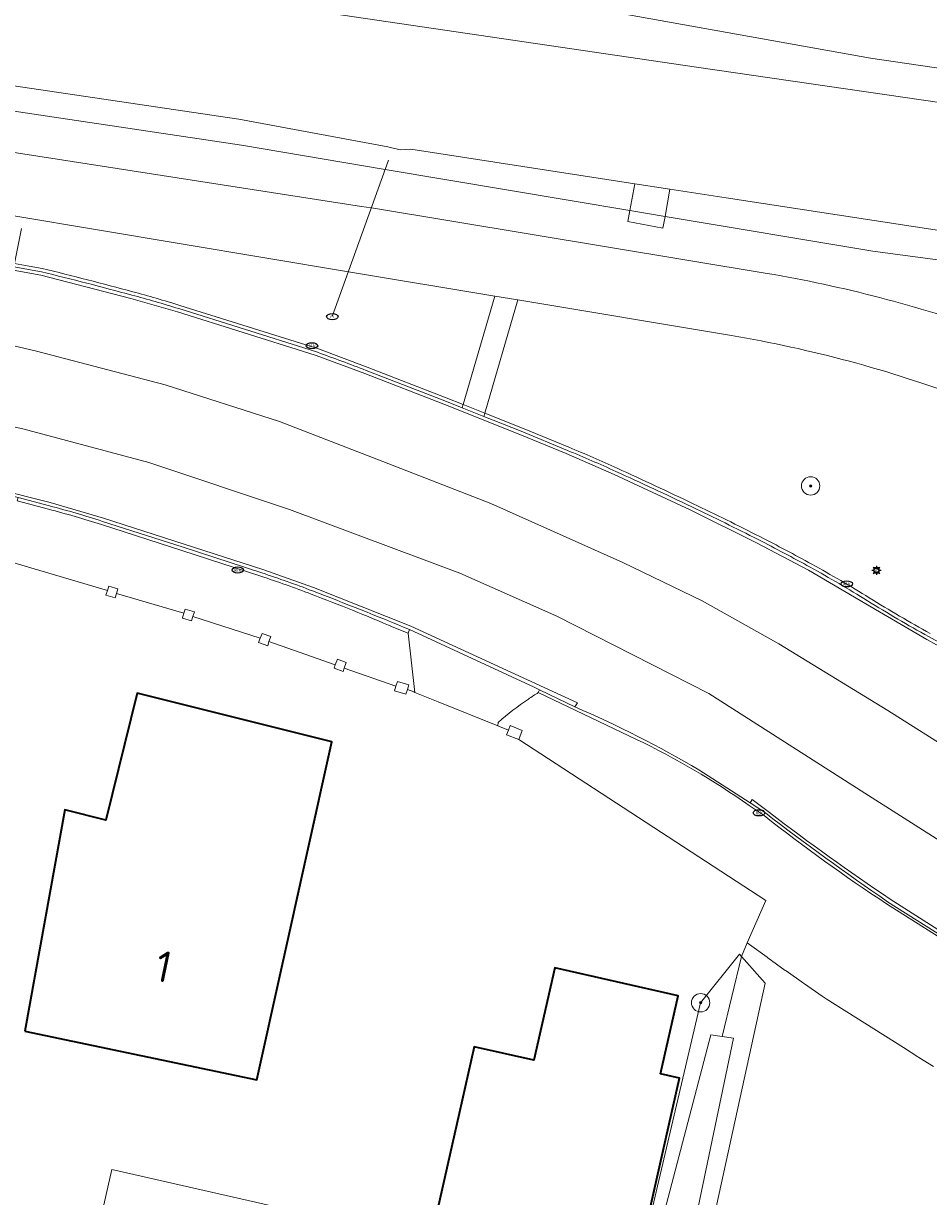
# Model space of a CAD drawing. Header units: metres. Extents: x 149984 to 156489, y 469398 to 478068.
# Tile 111 of 256: x 153753 to 153792, y 470996 to 471047. Entities that reach past the tile are written whole.
import ezdxf
from ezdxf.enums import TextEntityAlignment as Align

# ---------------------------------------------------------------- set-up
doc = ezdxf.new("R2010")
doc.units = ezdxf.units.M
doc.header["$LTSCALE"] = 0.75
for name, color, linetype, lineweight in [('B-WE-GK-BESCHOEIING-G', 252, 'GK-BESCHOEIING-SO', 18), ('B-WE-GR-BOOM-S', 252, 'Continuous', 25), ('B-WE-GR-GROENVOORZIENING-GV', 252, 'Continuous', 18), ('B-WE-IE-MEUBILAIR-S', 252, 'Continuous', 25), ('B-WE-IE-MEUBILAIR_WEGMEUBILAIR-GV', 252, 'Continuous', 18), ('B-WE-IE-TERREINAFSCHEIDING_KUNSTMATIG_MUUR-GV', 252, 'Continuous', 18), ('B-WE-KW-KUNSTWERK_DEK-GV', 6, 'Continuous', 18), ('B-WE-KW-KUNSTWERK_DUIKER-G', 6, 'Continuous', 18), ('B-WE-OG-BEBOUWING-GV', 6, 'Continuous', 35), ('B-WE-OG-BEBOUWING-T18', 1, 'Continuous', 18), ('B-WE-OG-BEBOUWING_OVERBOUWING-GV', 6, 'Continuous', 18), ('B-WE-OG-TERREIN_ERF-GV', 252, 'Continuous', 18), ('B-WE-OG-TERREIN_OEVER-GV', 252, 'Continuous', 18), ('B-WE-OG-WATER-GV', 252, 'Continuous', 18), ('B-WE-RI-HWA_GOOT_LIJNGOOT-G', 252, 'Continuous', 18), ('B-WE-VH-GESLOTENVERHARDING-GV', 252, 'Continuous', 18), ('B-WE-VH-OPENVERHARDING-GV', 252, 'Continuous', 18)]:
    doc.layers.add(name, color=color, linetype=linetype, lineweight=lineweight)
doc.styles.add('NLCS-ISO', font='NLCS-ISO.ttf')
doc.styles.add('NLCS-ISO-M750-T18', font='NLCS-ISO.ttf', dxfattribs={"height": 1.35})
doc.linetypes.add('GK-BESCHOEIING-SO', pattern='A,18,-3,[1,NLCS.SHX,S=0.6,R=0,X=0,Y=0],-3', length=24)

# ---------------------------------------------------------------- blocks, each defined once
blk = doc.blocks.new('SIE-MEUBILAIR_BORD_VERKEER-SO')
blk.add_lwpolyline([(-0.5625, -0.5625), (0.5625, -0.5625), (0.5625, 0.5625), (-0.5625, 0.5625)], close=True)
at = {"style": 'NLCS-ISO'}
blk.add_text('vb', height=0.75, dxfattribs=at).set_placement((0, 0), align=Align.MIDDLE_CENTER)
blk = doc.blocks.new('SIE-MEUBILAIR_PAAL_LICHTMAST-SO')
for points in [[(-0.62, 0), (-1, 0)], [(-0.71, 0.71), (-0.44, 0.44)], [(0, 1), (0, 0.62)], [(0.44, 0.44), (0.71, 0.71)], [(1, 0), (0.62, 0)], [(-0.71, -0.71), (-0.44, -0.44)], [(0, -0.62), (0, -1)], [(0.44, -0.44), (0.71, -0.71)]]:
    blk.add_lwpolyline(points)
blk.add_circle((0, 0), 0.5)
blk = doc.blocks.new('SIE-MEUBILAIR_PUT_KOLK-SO')
blk.add_ellipse((0, 0), major_axis=(1.25, 0), ratio=0.54)
at = {"style": 'NLCS-ISO'}
blk.add_text('klk', height=0.75, dxfattribs=at).set_placement((0.03, 0), align=Align.MIDDLE_CENTER)
blk = doc.blocks.new('SIE-MEUBILAIR_PUT_RIOOLPUT-SO')
blk.add_ellipse((0, 0), major_axis=(1.25, 0), ratio=0.54)
at = {"style": 'NLCS-ISO'}
blk.add_text('ri', height=0.75, dxfattribs=at).set_placement((-0.04, 0.07), align=Align.MIDDLE_CENTER)
blk = doc.blocks.new('SGR-BOOM_GBKN-SO')
at = {"linetype": 'ByBlock', "lineweight": 18}
h = blk.add_hatch(color=0, dxfattribs=at)
h.dxf.hatch_style = 1
edge = h.paths.add_edge_path()
edge.add_arc((0, 0), 0.25, 0, 360)
at = {"color": 0, "linetype": 'ByBlock', "lineweight": 18}
for radius in [2, 0.25]:
    blk.add_circle((0, 0), radius, dxfattribs=at)
at = {"color": 0, "linetype": 'ByBlock', "lineweight": 18, "style": 'NLCS-ISO'}
blk.add_attdef('SOORT', (2.5, 0), '', height=1.5, dxfattribs=at)

msp = doc.modelspace()

# ---------------------------------------------------------------- linework, layer by layer
at = {"layer": 'B-WE-GK-BESCHOEIING-G', "flags": 128}
msp.add_lwpolyline([(153779.605, 471040.464), (153781.121, 471040.23), (153783.582, 471039.852), (153801.487, 471037.105), (153824.78, 471034.37)], dxfattribs=at)
at = {"layer": 'B-WE-GR-GROENVOORZIENING-GV', "flags": 128}
for points in [[(153436.039, 471088.684), (153443.965, 471087.592), (153463.118, 471084.739), (153496.684, 471079.831), (153519.389, 471076.401), (153523.517, 471075.792), (153537.541, 471073.725), (153559.689, 471070.351), (153582.397, 471067.054), (153599.583, 471064.509), (153617.988, 471061.784), (153620.508, 471061.414), (153640.541, 471058.476), (153663.797, 471055.068), (153684.691, 471051.946), (153702.927, 471049.31), (153717.088, 471047.128), (153717.957, 471046.994), (153733.846, 471044.648), (153749.671, 471042.27), (153767.694, 471039.48), (153768.127, 471039.408), (153785.357, 471036.561)], [(153803.541, 471035.71), (153789.96, 471037.525), (153780.915, 471039.044), (153780.824, 471038.526), (153779.292, 471038.818), (153779.383, 471039.301), (153768.731, 471041.09), (153762.47, 471042.141), (153749.928, 471044.012)], [(153767.899, 471032.342), (153771.333, 471031.009), (153772.081, 471030.713), (153772.123, 471030.858), (153773.504, 471035.573), (153767.13, 471036.635), (153752.563, 471039.064)], [(153752.887, 471038.509), (153752.59, 471036.995), (153752.561, 471036.848), (153753.768, 471036.63)], [(153783.812, 471033.854), (153774.508, 471035.405), (153773.066, 471030.483), (153773.023, 471030.339), (153774.649, 471029.687), (153776.673, 471028.857)], [(153759.738, 471035.027), (153765.457, 471033.239), (153765.78, 471033.13)], [(153754.107, 471026.445), (153752.743, 471026.8)], [(153763.358, 471023.524), (153759.928, 471024.64), (153756.421, 471025.769)], [(153752.029, 471024.124), (153756.636, 471022.762), (153756.695, 471022.947), (153757.095, 471022.835), (153757.033, 471022.63), (153759.956, 471021.769), (153760.025, 471021.947), (153760.421, 471021.835), (153760.355, 471021.622), (153763.28, 471020.69), (153763.368, 471020.883), (153763.753, 471020.753), (153763.668, 471020.542), (153765.28, 471019.973), (153766.555, 471019.523), (153766.652, 471019.768), (153767.034, 471019.626), (153766.949, 471019.385), (153769.193, 471018.593), (153769.26, 471018.798), (153769.755, 471018.655), (153769.695, 471018.454), (153769.973, 471018.342), (153770.025, 471018.321), (153769.733, 471020.903), (153769.79, 471021.062)], [(153776.994, 471017.692), (153775.456, 471018.438), (153775.396, 471018.315)], [(153773.651, 471017.016), (153773.631, 471016.871), (153774.104, 471016.681)], [(153774.104, 471016.681), (153774.167, 471016.884), (153774.702, 471016.662), (153774.552, 471016.281), (153785.307, 471009.271), (153784.496, 471007.419), (153784.6, 471007.345), (153785.359, 471006.793), (153785.39, 471006.77), (153786.153, 471006.224), (153786.184, 471006.202), (153786.951, 471005.662), (153786.982, 471005.64), (153787.753, 471005.106), (153787.931, 471004.988), (153791.297, 471002.862), (153791.925, 471002.464), (153791.967, 471002.438), (153792.602, 471002.044)], [(153785.29, 471013.078), (153784.623, 471013.515), (153782.392, 471014.95)], [(153793.97, 471007.087), (153790.601, 471009.215)], [(153792.602, 471002.044), (153791.967, 471002.438), (153791.925, 471002.464), (153791.297, 471002.862), (153787.931, 471004.988), (153787.753, 471005.106), (153786.982, 471005.64), (153786.951, 471005.662), (153786.184, 471006.202), (153786.153, 471006.224), (153785.39, 471006.77), (153785.359, 471006.793), (153784.6, 471007.345), (153784.496, 471007.419), (153784.24, 471006.836), (153785.278, 471005.672), (153781.847, 470990.019)]]:
    msp.add_lwpolyline(points, dxfattribs=at)
at = {"layer": 'B-WE-GR-GROENVOORZIENING-GV'}
for points in [[(153753.768, 471036.63, -0.005323), (153757.695, 471035.619)], [(153785.357, 471036.561, -0.043412), (153795.057, 471034.036)], [(153757.695, 471035.619, -0.009685), (153759.738, 471035.027)], [(153793.95, 471031.128, 0.048155), (153783.812, 471033.854)], [(153765.78, 471033.13, -0.004608), (153767.899, 471032.342)], [(153776.673, 471028.857, -0.008037), (153778.77, 471027.944)], [(153778.77, 471027.944, -0.005034), (153782.077, 471026.403)], [(153756.421, 471025.769, 0.013108), (153754.107, 471026.445)], [(153782.077, 471026.403, -0.006238), (153784.97, 471024.975)], [(153784.97, 471024.975, -0.008378), (153787.234, 471023.774)], [(153787.234, 471023.774, -0.012387), (153789.732, 471022.313)], [(153765.562, 471022.743, 0.012312), (153763.358, 471023.524)], [(153769.79, 471021.062, 0.006326), (153765.562, 471022.743)], [(153789.732, 471022.313, 0.01179), (153792.391, 471020.752)], [(153792.391, 471020.752, 0.002974), (153794.91, 471019.373)], [(153774.967, 471018.034, 0.030049), (153773.651, 471017.016)], [(153775.396, 471018.315, 0.009224), (153774.967, 471018.034)], [(153782.392, 471014.95, 0.032205), (153776.994, 471017.692)], [(153790.601, 471009.215, -0.013311), (153785.29, 471013.078)]]:
    msp.add_lwpolyline(points, format="xyb", dxfattribs=at)
at = {"layer": 'B-WE-IE-MEUBILAIR_WEGMEUBILAIR-GV', "flags": 128}
for points in [[(153753.223, 471036.881), (153752.59, 471036.995), (153752.561, 471036.848), (153753.768, 471036.63)], [(153753.799, 471036.777), (153753.223, 471036.881)], [(153759.738, 471035.027), (153765.457, 471033.239), (153765.78, 471033.13)], [(153767.899, 471032.342), (153771.333, 471031.009), (153772.081, 471030.713), (153772.123, 471030.858), (153771.388, 471031.149), (153767.952, 471032.482), (153765.831, 471033.271), (153765.502, 471033.382), (153759.783, 471035.17)], [(153776.731, 471028.995), (153774.705, 471029.826), (153773.066, 471030.483), (153773.023, 471030.339), (153774.649, 471029.687), (153776.673, 471028.857)], [(153754.107, 471026.445), (153752.743, 471026.8), (153752.704, 471026.655), (153754.069, 471026.3)], [(153756.375, 471025.626), (153759.881, 471024.497), (153763.311, 471023.381)], [(153763.358, 471023.524), (153759.928, 471024.64), (153756.421, 471025.769)], [(153769.101, 471021.151), (153769.733, 471020.903), (153769.79, 471021.062)], [(153792.391, 471020.752), (153794.91, 471019.373), (153797.365, 471018.069), (153799.119, 471017.174)], [(153775.456, 471018.438), (153775.396, 471018.315), (153779.678, 471016.28)], [(153776.994, 471017.692), (153775.456, 471018.438)], [(153785.29, 471013.078), (153784.623, 471013.515), (153782.392, 471014.95)], [(153784.585, 471013.403), (153785.228, 471012.963)], [(153790.562, 471009.122), (153793.916, 471006.998)], [(153793.97, 471007.087), (153790.601, 471009.215)]]:
    msp.add_lwpolyline(points, dxfattribs=at)
at = {"layer": 'B-WE-IE-MEUBILAIR_WEGMEUBILAIR-GV'}
for points in [[(153753.768, 471036.63, -0.005323), (153757.695, 471035.619)], [(153757.734, 471035.764, 0.005312), (153753.799, 471036.777)], [(153757.695, 471035.619, -0.009685), (153759.738, 471035.027)], [(153759.783, 471035.17, 0.009657), (153757.734, 471035.764)], [(153765.78, 471033.13, -0.004608), (153767.899, 471032.342)], [(153776.673, 471028.857, -0.008037), (153778.77, 471027.944)], [(153778.832, 471028.08, 0.008021), (153776.731, 471028.995)], [(153778.77, 471027.944, -0.005034), (153782.077, 471026.403)], [(153782.142, 471026.538, 0.004666), (153778.832, 471028.08)], [(153754.069, 471026.3, -0.01292), (153756.375, 471025.626)], [(153756.421, 471025.769, 0.013108), (153754.107, 471026.445)], [(153782.077, 471026.403, -0.006238), (153784.97, 471024.975)], [(153785.038, 471025.108, 0.006649), (153782.142, 471026.538)], [(153784.97, 471024.975, -0.008378), (153787.234, 471023.774)], [(153787.306, 471023.905, 0.008363), (153785.038, 471025.108)], [(153787.234, 471023.774, -0.012387), (153789.732, 471022.313)], [(153789.811, 471022.441, 0.012826), (153787.306, 471023.905)], [(153763.311, 471023.381, -0.0129), (153765.508, 471022.603)], [(153765.562, 471022.743, 0.012312), (153763.358, 471023.524)], [(153765.508, 471022.603, -0.012842), (153769.101, 471021.151)], [(153769.79, 471021.062, 0.006326), (153765.562, 471022.743)], [(153789.732, 471022.313, 0.01179), (153792.391, 471020.752)], [(153792.464, 471020.883, -0.012096), (153789.811, 471022.441)], [(153782.392, 471014.95, 0.032205), (153776.994, 471017.692)], [(153779.678, 471016.28, -0.040102), (153784.585, 471013.403)], [(153785.228, 471012.963, 0.021488), (153790.562, 471009.122)], [(153790.601, 471009.215, -0.013311), (153785.29, 471013.078)]]:
    msp.add_lwpolyline(points, format="xyb", dxfattribs=at)
at = {"layer": 'B-WE-IE-MEUBILAIR_WEGMEUBILAIR-GV', "flags": 128}
msp.add_lwpolyline([(153772.123, 471030.858), (153772.081, 471030.713), (153773.023, 471030.339), (153773.066, 471030.483)], close=True, dxfattribs=at)
at = {"layer": 'B-WE-IE-TERREINAFSCHEIDING_KUNSTMATIG_MUUR-GV', "flags": 128}
for points in [[(153757.033, 471022.63), (153757.095, 471022.835), (153756.695, 471022.947), (153756.636, 471022.762), (153756.564, 471022.56), (153756.975, 471022.44)], [(153759.925, 471021.634), (153759.906, 471021.551), (153760.298, 471021.433), (153760.355, 471021.622), (153760.421, 471021.835), (153760.025, 471021.947), (153759.956, 471021.769)], [(153763.28, 471020.69), (153763.209, 471020.489), (153763.615, 471020.356), (153763.65, 471020.479), (153763.668, 471020.542), (153763.753, 471020.753), (153763.368, 471020.883)], [(153766.512, 471019.373), (153766.904, 471019.24), (153766.949, 471019.385), (153767.034, 471019.626), (153766.652, 471019.768), (153766.555, 471019.523)], [(153769.193, 471018.593), (153769.133, 471018.394), (153769.631, 471018.244), (153769.695, 471018.454), (153769.755, 471018.655), (153769.26, 471018.798)], [(153774.104, 471016.681), (153774.016, 471016.48), (153774.552, 471016.281), (153774.702, 471016.662), (153774.167, 471016.884)]]:
    msp.add_lwpolyline(points, close=True, dxfattribs=at)
at = {"layer": 'B-WE-KW-KUNSTWERK_DEK-GV', "flags": 128}
for points in [[(153779.383, 471039.301), (153780.915, 471039.044), (153781.121, 471040.23), (153779.605, 471040.464)], [(153780.915, 471039.044), (153779.383, 471039.301), (153779.292, 471038.818), (153780.824, 471038.526)]]:
    msp.add_lwpolyline(points, close=True, dxfattribs=at)
at = {"layer": 'B-WE-KW-KUNSTWERK_DUIKER-G', "flags": 128}
msp.add_lwpolyline([(153768.874, 471041.486), (153766.427, 471034.682)], dxfattribs=at)
at = {"layer": 'B-WE-OG-BEBOUWING-GV', "flags": 128}
for points in [[(153753.033, 471003.576), (153763.141, 471001.458), (153766.411, 471016.169), (153757.932, 471018.295), (153756.568, 471012.762), (153754.776, 471013.22)], [(153771.952, 471000), (153769.867, 470990.742), (153770.419, 470990.617), (153769.461, 470986.363), (153777.757, 470984.724), (153781.196, 471000), (153781.541, 471001.531), (153780.72, 471001.715), (153781.487, 471005.121), (153776.113, 471006.332), (153775.209, 471002.315), (153772.605, 471002.901)]]:
    msp.add_lwpolyline(points, close=True, dxfattribs=at)
at = {"layer": 'B-WE-OG-BEBOUWING_OVERBOUWING-GV', "flags": 128}
msp.add_lwpolyline([(153756.833, 470997.564), (153755.273, 470990.715), (153763.634, 470988.811), (153765.194, 470995.66)], close=True, dxfattribs=at)
at = {"layer": 'B-WE-OG-TERREIN_ERF-GV', "flags": 128}
for points in [[(153671.14, 471064.453), (153680.145, 471062.995), (153692.558, 471061.153), (153704.765, 471059.254), (153713.742, 471057.974), (153733.551, 471055.309), (153758.837, 471051.27), (153775.442, 471048.526), (153789.857, 471045.93), (153823.518, 471040.999), (153823.709, 471042.463), (153823.901, 471043.927), (153824.672, 471049.894), (153825.443, 471055.861), (153825.947, 471059.841), (153826.45, 471063.821), (153826.655, 471065.439), (153826.86, 471067.057), (153826.998, 471068.145), (153827.217, 471069.163), (153826.568, 471069.723), (153833.376, 471112.884)], [(153779.933, 470994.044), (153782.466, 471004.816), (153784.158, 471006.928), (153784.24, 471006.836), (153784.496, 471007.419), (153785.307, 471009.271), (153774.552, 471016.281), (153774.016, 471016.48), (153774.104, 471016.681), (153773.631, 471016.871), (153771.03, 471017.917), (153770.025, 471018.321), (153769.973, 471018.342), (153769.695, 471018.454), (153769.631, 471018.244), (153769.133, 471018.394), (153769.193, 471018.593), (153766.949, 471019.385), (153766.904, 471019.24), (153766.512, 471019.373), (153766.555, 471019.523), (153765.28, 471019.973), (153763.668, 471020.542), (153763.65, 471020.479), (153763.615, 471020.356), (153763.209, 471020.489), (153763.28, 471020.69), (153760.355, 471021.622), (153760.298, 471021.433), (153759.906, 471021.551), (153759.925, 471021.634), (153759.956, 471021.769), (153757.033, 471022.63), (153756.975, 471022.44), (153756.564, 471022.56), (153756.636, 471022.762), (153752.029, 471024.124)]]:
    msp.add_lwpolyline(points, dxfattribs=at)
for points in [[(153757.932, 471018.295), (153766.411, 471016.169), (153763.141, 471001.458), (153753.033, 471003.576), (153754.776, 471013.22), (153756.568, 471012.762)], [(153781.487, 471005.121), (153780.72, 471001.715), (153781.541, 471001.531), (153781.196, 471000), (153777.757, 470984.724), (153769.461, 470986.363), (153770.419, 470990.617), (153769.867, 470990.742), (153771.952, 471000), (153772.605, 471002.901), (153775.209, 471002.315), (153776.113, 471006.332)]]:
    msp.add_lwpolyline(points, close=True, dxfattribs=at)
at = {"layer": 'B-WE-OG-TERREIN_OEVER-GV', "flags": 128}
msp.add_lwpolyline([(153663.463, 471062.959), (153678.51, 471060.78), (153686.592, 471059.671), (153699.251, 471057.757), (153782.28, 471045.54), (153825.919, 471039.19), (153826.24, 471040.6), (153823.518, 471040.999), (153789.857, 471045.93), (153775.442, 471048.526), (153758.837, 471051.27), (153733.551, 471055.309), (153713.742, 471057.974), (153704.765, 471059.254), (153692.558, 471061.153), (153680.145, 471062.995), (153671.14, 471064.453)], dxfattribs=at)
for points in [[(153768.845, 471042.076), (153762.355, 471043.279), (153750.087, 471045.09), (153749.928, 471044.012), (153762.47, 471042.141), (153768.731, 471041.09), (153779.383, 471039.301), (153779.605, 471040.464), (153769.85, 471041.964), (153769.376, 471041.941)], [(153824.733, 471034.135), (153824.78, 471034.37), (153801.487, 471037.105), (153783.582, 471039.852), (153781.121, 471040.23), (153780.915, 471039.044), (153789.96, 471037.525), (153803.541, 471035.71), (153813.094, 471034.433), (153817.266, 471033.875), (153820.622, 471033.4), (153824.426, 471032.861)], [(153784.24, 471006.836), (153784.158, 471006.928), (153782.466, 471004.816), (153779.933, 470994.044), (153775.771, 470974.942), (153776.207, 470974.85), (153779.657, 470991.036), (153782.908, 471003.42), (153783.402, 471003.348)], [(153778.259, 470974.416), (153778.814, 470974.299), (153778.975, 470974.934), (153779.93, 470975.189), (153788.703, 470973.748), (153789.125, 470976.146), (153779.81, 470978.517), (153781.847, 470990.019), (153785.278, 471005.672), (153784.24, 471006.836), (153783.402, 471003.348), (153783.897, 471003.276), (153781.352, 470991.125), (153778.9, 470979.001), (153780.173, 470977.16), (153788.048, 470975.674), (153787.861, 470974.543), (153778.984, 470975.89), (153777.609, 470975.374), (153777.345, 470974.61)]]:
    msp.add_lwpolyline(points, close=True, dxfattribs=at)
at = {"layer": 'B-WE-OG-WATER-GV', "flags": 128}
for points in [[(153825.919, 471039.19), (153782.28, 471045.54), (153699.251, 471057.757)], [(153750.087, 471045.09), (153762.355, 471043.279), (153768.845, 471042.076), (153769.376, 471041.941), (153769.85, 471041.964), (153779.605, 471040.464), (153781.121, 471040.23), (153783.582, 471039.852), (153801.487, 471037.105)]]:
    msp.add_lwpolyline(points, dxfattribs=at)
msp.add_lwpolyline([(153776.207, 470974.85), (153777.345, 470974.61), (153777.609, 470975.374), (153778.9, 470979.001), (153781.352, 470991.125), (153783.897, 471003.276), (153783.402, 471003.348), (153782.908, 471003.42), (153779.657, 470991.036)], close=True, dxfattribs=at)
at = {"layer": 'B-WE-RI-HWA_GOOT_LIJNGOOT-G', "flags": 128}
for points in [[(153715.529, 471036.674), (153718.661, 471036.252), (153722.353, 471035.652), (153723.18, 471035.482), (153723.525, 471035.403), (153730.175, 471033.854), (153732.786, 471033.146), (153737.602, 471031.571), (153742.324, 471029.799), (153747.147, 471028.339), (153748.387, 471028.018), (153749.632, 471027.718), (153754.146, 471026.59), (153756.467, 471025.912), (153759.974, 471024.782), (153763.405, 471023.667), (153765.615, 471022.883), (153769.848, 471021.2), (153777.11, 471017.863), (153776.994, 471017.692)], [(153807.13, 471013.421), (153806.769, 471013.548), (153804.348, 471014.52), (153802.201, 471015.496), (153799.052, 471017.04), (153797.295, 471017.936), (153794.838, 471019.241), (153792.318, 471020.621), (153789.653, 471022.186), (153787.162, 471023.643), (153784.902, 471024.841), (153782.012, 471026.268), (153778.707, 471027.807), (153776.615, 471028.719), (153774.593, 471029.548), (153771.278, 471030.869), (153767.845, 471032.202), (153765.729, 471032.989), (153765.412, 471033.096), (153759.693, 471034.884), (153757.656, 471035.474), (153753.737, 471036.483), (153752.534, 471036.7)], [(153785.46, 471013.096), (153784.716, 471013.658), (153784.623, 471013.515)], [(153794.074, 471007.198), (153790.722, 471009.328)]]:
    msp.add_lwpolyline(points, dxfattribs=at)
at = {"layer": 'B-WE-RI-HWA_GOOT_LIJNGOOT-G'}
msp.add_lwpolyline([(153790.722, 471009.328, -0.015519), (153785.46, 471013.096)], format="xyb", dxfattribs=at)
at = {"layer": 'B-WE-VH-GESLOTENVERHARDING-GV', "flags": 128}
for points in [[(153785.357, 471036.561), (153768.127, 471039.408), (153767.694, 471039.48), (153749.671, 471042.27), (153733.846, 471044.648), (153717.957, 471046.994), (153717.088, 471047.128), (153716.697, 471044.51), (153719.688, 471044.07), (153735.608, 471041.667), (153752.563, 471039.064), (153767.13, 471036.635), (153773.504, 471035.573), (153774.508, 471035.405), (153783.812, 471033.854)], [(153753.768, 471036.63), (153752.561, 471036.848), (153752.318, 471036.91), (153749.756, 471037.532), (153746.937, 471038.157), (153744.764, 471038.596), (153729.721, 471041.313), (153727.19, 471041.733), (153724.577, 471042.141)], [(153722.326, 471035.504), (153729.88, 471034.378), (153737.259, 471033.127), (153746.313, 471031.261), (153752.945, 471029.792), (153758.437, 471028.336), (153764.559, 471026.284), (153771.978, 471023.512), (153776.199, 471021.642), (153782.819, 471018.279), (153789.62, 471013.94), (153793.202, 471011.662), (153796.344, 471009.66), (153799.988, 471007.361), (153803.586, 471005.426), (153804.706, 471004.883), (153806.638, 471003.946), (153809.519, 471002.902), (153812.63, 471001.873), (153816.746, 471000.566), (153817.786, 471004.007), (153817.721, 471004.022)], [(153813.631, 470998.042), (153815.041, 470997.573), (153815.765, 470997.32), (153816.746, 471000.566), (153812.63, 471001.873), (153809.519, 471002.902), (153806.638, 471003.946), (153804.706, 471004.883), (153803.586, 471005.426), (153799.988, 471007.361), (153796.344, 471009.66), (153793.202, 471011.662), (153789.62, 471013.94), (153782.819, 471018.279), (153776.199, 471021.642), (153771.978, 471023.512), (153764.559, 471026.284), (153758.437, 471028.336), (153752.945, 471029.792), (153746.313, 471031.261), (153737.259, 471033.127), (153729.88, 471034.378), (153722.326, 471035.504)], [(153765.78, 471033.13), (153765.457, 471033.239), (153759.738, 471035.027)], [(153816.605, 471005.9), (153813.502, 471006.743), (153809.68, 471007.955), (153805.933, 471009.15), (153805.919, 471009.156), (153801.082, 471011.321), (153796.878, 471013.644), (153792.982, 471016.036), (153790.624, 471017.539), (153785.873, 471020.443), (153782.535, 471022.316), (153779.082, 471023.978), (153773.33, 471026.547), (153768.884, 471028.278), (153764.132, 471030.11), (153759.142, 471031.704), (153753.539, 471033.179), (153749.029, 471034.237)], [(153749.029, 471034.237), (153753.539, 471033.179), (153759.142, 471031.704), (153764.132, 471030.11), (153768.884, 471028.278), (153773.33, 471026.547), (153779.082, 471023.978), (153782.535, 471022.316), (153785.873, 471020.443), (153790.624, 471017.539), (153792.982, 471016.036), (153796.878, 471013.644), (153801.082, 471011.321), (153805.919, 471009.156), (153805.933, 471009.15), (153809.68, 471007.955), (153813.502, 471006.743), (153816.605, 471005.9)], [(153776.673, 471028.857), (153774.649, 471029.687), (153773.023, 471030.339), (153772.081, 471030.713), (153771.333, 471031.009), (153767.899, 471032.342)], [(153749.598, 471027.572), (153751.451, 471027.125), (153752.743, 471026.8), (153754.107, 471026.445)], [(153756.421, 471025.769), (153759.928, 471024.64), (153763.358, 471023.524)], [(153769.79, 471021.062), (153775.221, 471018.552), (153775.456, 471018.438), (153776.994, 471017.692)], [(153782.392, 471014.95), (153784.623, 471013.515), (153785.29, 471013.078)], [(153790.601, 471009.215), (153793.97, 471007.087)]]:
    msp.add_lwpolyline(points, dxfattribs=at)
at = {"layer": 'B-WE-VH-GESLOTENVERHARDING-GV'}
for points in [[(153757.695, 471035.619, 0.005323), (153753.768, 471036.63)], [(153795.057, 471034.036, 0.043412), (153785.357, 471036.561)], [(153759.738, 471035.027, 0.009685), (153757.695, 471035.619)], [(153783.812, 471033.854, -0.048155), (153793.95, 471031.128)], [(153767.899, 471032.342, 0.004608), (153765.78, 471033.13)], [(153778.77, 471027.944, 0.008037), (153776.673, 471028.857)], [(153782.077, 471026.403, 0.005034), (153778.77, 471027.944)], [(153754.107, 471026.445, -0.013108), (153756.421, 471025.769)], [(153784.97, 471024.975, 0.006238), (153782.077, 471026.403)], [(153787.234, 471023.774, 0.008378), (153784.97, 471024.975)], [(153789.732, 471022.313, 0.012387), (153787.234, 471023.774)], [(153763.358, 471023.524, -0.012312), (153765.562, 471022.743)], [(153765.562, 471022.743, -0.006326), (153769.79, 471021.062)], [(153792.391, 471020.752, -0.01179), (153789.732, 471022.313)], [(153794.91, 471019.373, -0.002974), (153792.391, 471020.752)], [(153776.994, 471017.692, -0.032205), (153782.392, 471014.95)], [(153785.29, 471013.078, 0.013311), (153790.601, 471009.215)]]:
    msp.add_lwpolyline(points, format="xyb", dxfattribs=at)
at = {"layer": 'B-WE-VH-OPENVERHARDING-GV', "flags": 128}
msp.add_lwpolyline([(153772.081, 471030.713), (153773.023, 471030.339), (153773.066, 471030.483), (153774.508, 471035.405), (153773.504, 471035.573), (153772.123, 471030.858)], close=True, dxfattribs=at)
for points in [[(153775.396, 471018.315), (153775.456, 471018.438), (153775.221, 471018.552), (153769.79, 471021.062), (153769.733, 471020.903), (153770.025, 471018.321)], [(153770.025, 471018.321), (153771.03, 471017.917), (153773.631, 471016.871), (153773.651, 471017.016)]]:
    msp.add_lwpolyline(points, dxfattribs=at)
at = {"layer": 'B-WE-VH-OPENVERHARDING-GV'}
for points in [[(153773.651, 471017.016, -0.030049), (153774.967, 471018.034)], [(153774.967, 471018.034, -0.009224), (153775.396, 471018.315)]]:
    msp.add_lwpolyline(points, format="xyb", dxfattribs=at)

# ---------------------------------------------------------------- block references
at = {"layer": 'B-WE-GR-BOOM-S', "xscale": 0.2, "yscale": 0.2, "zscale": 0.2}
for p in [(153787.257, 471027.313), (153782.466, 471004.816)]:
    msp.add_blockref('SGR-BOOM_GBKN-SO', p, dxfattribs=at)
at = {"layer": 'B-WE-IE-MEUBILAIR-S', "xscale": 0.2, "yscale": 0.2, "zscale": 0.2}
for name, p in [('SIE-MEUBILAIR_PUT_RIOOLPUT-SO', (153766.427, 471034.682)), ('SIE-MEUBILAIR_PUT_KOLK-SO', (153765.54, 471033.411)), ('SIE-MEUBILAIR_PUT_KOLK-SO', (153762.31, 471023.648)), ('SIE-MEUBILAIR_PAAL_LICHTMAST-SO', (153790.121, 471023.637)), ('SIE-MEUBILAIR_BORD_VERKEER-SO', (153790.121, 471023.637)), ('SIE-MEUBILAIR_PUT_KOLK-SO', (153788.829, 471023.048)), ('SIE-MEUBILAIR_PUT_KOLK-SO', (153785.006, 471013.083))]:
    msp.add_blockref(name, p, dxfattribs=at)

# ---------------------------------------------------------------- texts
at = {"layer": 'B-WE-OG-BEBOUWING-T18', "style": 'NLCS-ISO-M750-T18'}
msp.add_text('1', height=1.35, rotation=348.2, dxfattribs=at).set_placement((153759.083, 471006.395), align=Align.MIDDLE)

doc.saveas('drawing.dxf')
